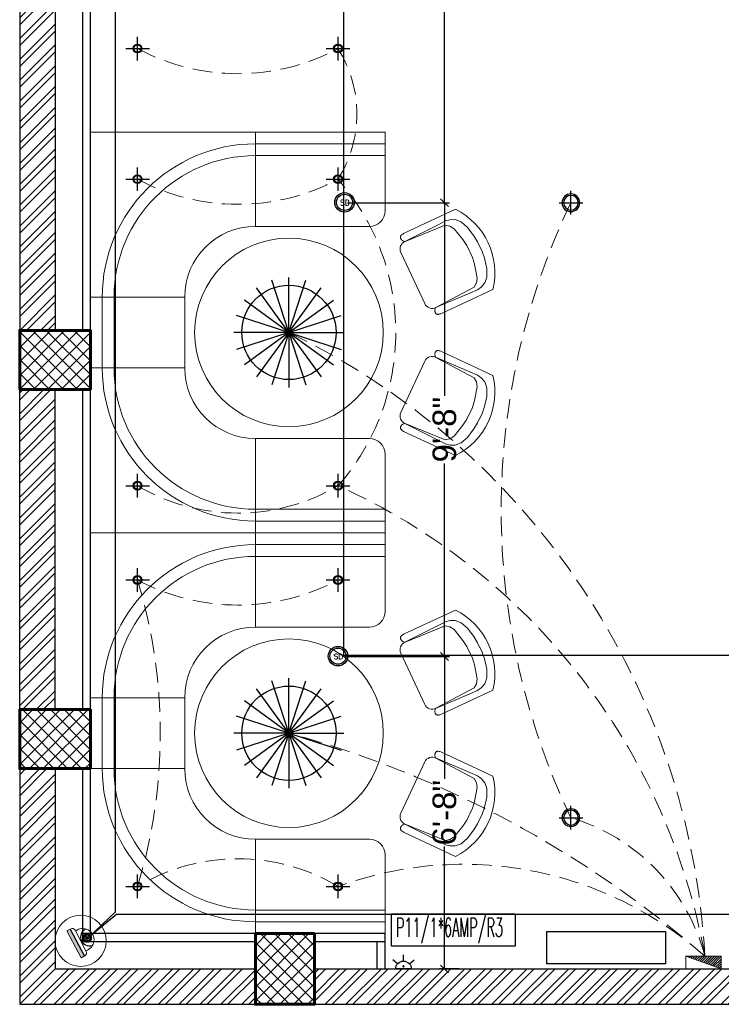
# Model space of a CAD drawing. Header units: inches. Extents: x 130606 to 158499, y 12149 to 19359.
# Tile 1 of 21: x 130668 to 130847, y 17404 to 17655. Entities that reach past the tile are written whole.
import ezdxf
from ezdxf.lldxf.tags import DXFTag

# ---------------------------------------------------------------- set-up
doc = ezdxf.new("R2010")
doc.units = ezdxf.units.IN
doc.header["$MEASUREMENT"] = 0
doc.header["$PDMODE"] = 34
for name, pattern in [('CONTINU', [0, 0]), ('DASH2', [0.375, 0.25, -0.125]), ('DASHED', [0.75, 0.5, -0.25])]:
    doc.linetypes.add(name, pattern=pattern)
doc.layers.add('15w led', color=7, linetype='Continuous', true_color=0xe600e6)
for name, color, linetype, lineweight in [('6A UPS SOCKET', 5, 'Continuous', 30), ('CAT-6 CABLE', 200, 'CCTV', 25), ('FIRE CABLE', 1, 'FIRE', 30), ('FIRE DIM', 7, 'CONTINU', 25), ('PD_BRICK WALL_115', 134, 'Continuous', 30), ('PD_COLUMN', 2, 'Continuous', 60), ('PD_DOOR', 42, 'Continuous', 25), ('PD_ELEVATION_03', 80, 'Continuous', 25), ('PD_FURNITURE_LOOSE', 20, 'Continuous', 18), ('PD_HATCH', 45, 'Continuous', 9), ('PP-2C X 1.5 SQ.MM (P+N)+1C X 1.5 SQ.MM (E) CU FRLS PVC INSULATION WIRE EMERGENCY CONTROLLING', 1, 'DASH2', 0), ('PP-Electrical_Switchboard', 255, 'Continuous', 0), ('PP-ONE WAY RAW', 92, 'Continuous', 0), ('PP-Text_Switchboard', 7, 'Continuous', 0), ('SH-CCTV Dome', 6, 'Continuous', 30), ('SMOKE DEDUCTOR', 76, 'Continuous', 30), ("Text_6Amp. SockET's", 7, 'Continuous', 0)]:
    doc.layers.add(name, color=color, linetype=linetype, lineweight=lineweight)
doc.layers.add('PD_LIGHTING', color=23, linetype='Continuous')
doc.styles.add('elec', font='times.ttf')
doc.styles.add('JEET', font='micross.ttf')
doc.styles.add('Level 21$0$AA', font='romab___.ttf')
doc.styles.add('PL-TEXT', font='romans.shx', dxfattribs={"width": 0.5, "height": 10})
doc.styles.get("Standard").update_dxf_attribs({"font": 'arial.ttf', "height": 6})
doc.linetypes.add('CCTV', pattern='A,1.935533,["CCTV",elec,S=0.2,R=0,X=0,Y=-0.034003],0.006881,-0.395564', length=2.337978)
tags = doc.linetypes.add('FIRE', pattern='A,75.017253,-2.072766,["FIRE",JEET,S=18,R=0,X=0,Y=-8.880994],-46.618888,75.017253', length=198.72616).pattern_tags.tags
tags[6] = DXFTag(74, 10)
doc.dimstyles.new('ISO-10', dxfattribs={"dimtxt": 6, "dimasz": 2, "dimexe": 1.25, "dimexo": 0.625, "dimtad": 0, "dimtoh": 1, "dimdec": 0, "dimlunit": 4, "dimtxsty": 'Standard', "dimblk": 'OBLIQUE', "dimcen": 2.5, "dimclrd": 256, "dimclre": 256, "dimclrt": 256, "dimadec": 0, "dimazin": 0, "dimtfac": 1, "dimtdec": 1, "dimtmove": 1, "dimatfit": 3, "dimfxl": 25.4, "dimfxlon": 1, "dimlwd": -1, "dimarcsym": 1})
pattern_1 = [(45, (276111.2745, 44121.918), (-1.767766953, 1.767766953), []), (135, (276111.2745, 44121.918), (-1.767766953, -1.767766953), [])]

# ---------------------------------------------------------------- blocks, each defined once
blk = doc.blocks.new('A$C57124B3B')
at = {"color": 251}
for p, q in [((45.6, 504.4), (45.6, 108.7)), ((664.8, 108.7), (664.8, 505.8))]:
    blk.add_line(p, q, dxfattribs=at)
blk.add_lwpolyline([(353.4, 143.9), (309.5, 143.9), (260.3, 150.9), (165.5, 175.5), (135.6, 193), (116.3, 221.1), (100.2, 522.3, -0.429937), (157.5, 582.7), (552.9, 582.7, -0.429937), (610.2, 522.3), (594.1, 221.1), (574.7, 193), (544.9, 175.5), (450, 150.9), (400.9, 143.9), (356.9, 143.9)], format="xyb", dxfattribs=at)
for points in [[(100.1, 525.3), (95.1, 530.4), (90.5, 534.4), (86, 537.4), (81.9, 539.5), (78.1, 540.8), (74.6, 541.6), (71.3, 541.8), (68.3, 541.7), (65.6, 541.4), (63.1, 540.9), (60.9, 540.1), (58.9, 539.2), (57, 538), (55.4, 536.7), (53.9, 535.2), (52.5, 533.5), (51.2, 531.6), (50.1, 529.3), (49, 526.2), (47.9, 521.9), (47, 516.3), (46.1, 509.1), (45.8, 505.8)], [(100.1, 525.3), (91.7, 265), (90, 207.1), (95.2, 175.5), (111, 140.4), (142.7, 110.5), (197.1, 85.9), (269.1, 70.1), (318.3, 64.9), (356.9, 64.9)], [(610.4, 525.3), (618.8, 265), (620.6, 207.1), (615.3, 175.5), (599.5, 140.4), (567.9, 110.5), (513.4, 85.9), (441.4, 70.1), (392.2, 64.9), (353.6, 64.9)], [(610.4, 525.3), (615.4, 530.4), (620.1, 534.4), (624.5, 537.4), (628.6, 539.5), (632.4, 540.8), (636, 541.6), (639.2, 541.8), (642.2, 541.7), (644.9, 541.4), (647.4, 540.9), (649.6, 540.1), (651.7, 539.2), (653.5, 538), (655.1, 536.7), (656.6, 535.2), (658, 533.5), (659.3, 531.6), (660.5, 529.3), (661.5, 526.2), (662.6, 521.9), (663.5, 516.3), (664.4, 509.1), (664.8, 505.8)]]:
    blk.add_lwpolyline(points, dxfattribs=at)
blk.add_arc((355.2, 498.7), 498, 231.56297, 308.43703, dxfattribs=at)
blk = doc.blocks.new('FIXEDSEATING012')
at = {"color": 251}
for p, q in [((0, 0), (0, -102)), ((75, 0), (0, 0)), ((42, -24), (42, 0)), ((75, -3), (75, 0)), ((75, -3), (42, -3)), ((75, -20), (75, -3)), ((42, -6), (75, -6)), ((42, -24), (71, -24)), ((24, -42), (0, -42)), ((3, -42), (3, -60)), ((6, -42), (6, -60)), ((24, -42), (24, -60)), ((24, -60), (0, -60)), ((42, -78), (71, -78)), ((42, -78), (42, -102)), ((75, -102), (75, -82)), ((42, -96), (75, -96)), ((75, -99), (42, -99)), ((75, -102), (0, -102))]:
    blk.add_line(p, q, dxfattribs=at)
blk.add_circle((50.51, -51), 24, dxfattribs=at)
for centre, radius, start, end in [((42, -42), 39, 90, 180), ((42, -42), 36, 90, 180), ((71, -20), 4, 270, 0), ((42, -42), 18, 90, 180), ((42, -60), 39, 180, 270), ((42, -60), 36, 180, 270), ((42, -60), 18, 180, 270), ((71, -82), 4, 0, 90)]:
    blk.add_arc(centre, radius, start, end, dxfattribs=at)
at = {"color": 251, "extrusion": (0, 0, -1), "yscale": 0.03640297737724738, "zscale": -0.03640297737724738}
for p, xscale, rotation in [((-95.77, -16.47), 0.03640297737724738, 245), ((-95.77, -85.53), -0.03640297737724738, 295)]:
    blk.add_blockref('A$C57124B3B', p, dxfattribs=dict(at, xscale=xscale, rotation=rotation))
blk = doc.blocks.new('Ar plan')
at = {"layer": 'PD_HATCH'}
h = blk.add_hatch(dxfattribs=at)
h.set_pattern_fill('ANSI32', color=251, scale=10)
h.set_pattern_definition([(45, (130673.841, 17518.1774), (-2.65165, 2.65165), []), (45, (130675.6088, 17518.1774), (-2.65165, 2.65165), [])])
h.paths.add_polyline_path([(130676.99, 17560.93), (130667.99, 17560.93), (130667.99, 17479.43), (130676.99, 17479.43)])
h.paths.add_polyline_path([(131038.49, 17413.43), (130868.99, 17413.43), (130868.99, 17404.43), (131038.49, 17404.43)])
h.paths.add_polyline_path([(131222.99, 17413.43), (131053.49, 17413.43), (131053.49, 17404.43), (131222.99, 17404.43)])
h.paths.add_polyline_path([(130676.99, 18277.43), (130667.99, 18277.43), (130667.99, 18195.93), (130676.99, 18195.93)])
h.paths.add_polyline_path([(130676.99, 18180.93), (130667.99, 18180.93), (130667.99, 18040.93), (130676.99, 18040.93)])
h.paths.add_polyline_path([(130676.99, 18025.93), (130667.99, 18025.93), (130667.99, 17885.93), (130676.99, 17885.93)])
h.paths.add_polyline_path([(130676.99, 17870.93), (130667.99, 17870.93), (130667.99, 17730.93), (130676.99, 17730.93)])
h.paths.add_polyline_path([(130676.99, 17715.93), (130667.99, 17715.93), (130667.99, 17575.93), (130676.99, 17575.93)])
h.paths.add_polyline_path([(131768.99, 18352.43), (131602.49, 18352.43), (131602.49, 18343.43), (131768.99, 18343.43)])
h.paths.add_polyline_path([(131587.49, 18352.43), (131422.49, 18352.43), (131422.49, 18343.43), (131587.49, 18343.43)])
h.paths.add_polyline_path([(131407.49, 18352.43), (131237.99, 18352.43), (131237.99, 18343.43), (131407.49, 18343.43)])
h.paths.add_polyline_path([(131222.99, 18352.43), (131053.49, 18352.43), (131053.49, 18343.43), (131222.99, 18343.43)])
h.paths.add_polyline_path([(130853.99, 18352.43), (130742.99, 18352.43), (130742.99, 18343.43), (130853.99, 18343.43)])
h.paths.add_polyline_path([(130727.99, 18352.43), (130667.99, 18352.43), (130667.99, 18292.43), (130676.99, 18292.43), (130676.99, 18343.43), (130727.99, 18343.43)])
h.paths.add_polyline_path([(130676.99, 17464.43), (130667.99, 17464.43), (130667.99, 17404.43), (130727.99, 17404.43), (130727.99, 17413.43), (130676.99, 17413.43)])
h.paths.add_polyline_path([(130853.99, 17413.43), (130742.99, 17413.43), (130742.99, 17404.43), (130853.99, 17404.43)])
h.paths.add_polyline_path([(131262.74, 17413.43), (131237.99, 17413.43), (131237.99, 17404.43), (131262.74, 17404.43)])
h.paths.add_polyline_path([(131407.49, 17413.43), (131382.74, 17413.43), (131382.74, 17404.43), (131407.49, 17404.43)])
h.paths.add_polyline_path([(131444.99, 17413.43), (131422.49, 17413.43), (131422.49, 17404.43), (131444.99, 17404.43)])
h.paths.add_polyline_path([(131587.49, 17413.43), (131564.99, 17413.43), (131564.99, 17404.43), (131587.49, 17404.43)])
h.paths.add_polyline_path([(131624.99, 17413.43), (131602.49, 17413.43), (131602.49, 17404.43), (131624.99, 17404.43)])
h.paths.add_polyline_path([(131768.99, 17413.43), (131744.99, 17413.43), (131744.99, 17404.43), (131768.99, 17404.43)])
h.paths.add_polyline_path([(131783.99, 17422.43), (131774.99, 17422.43)])
h.paths.add_polyline_path([(131783.99, 17560.93), (131774.99, 17560.93), (131774.99, 17422.43), (131783.99, 17422.43)])
h.paths.add_polyline_path([(131783.99, 17715.93), (131774.99, 17715.93), (131774.99, 17575.93), (131783.99, 17575.93)])
h.paths.add_polyline_path([(131783.99, 18025.93), (131774.99, 18025.93), (131774.99, 17730.93), (131783.99, 17730.93)])
h.paths.add_polyline_path([(131783.99, 18334.43), (131774.99, 18334.43), (131774.99, 18195.93), (131783.99, 18195.93)])
h.paths.add_polyline_path([(131765.99, 18192.93), (131660.99, 18192.93), (131660.99, 18183.93), (131765.99, 18183.93)])
h.paths.add_polyline_path([(131660.99, 18180.93), (131651.99, 18180.93), (131651.99, 18102.93), (131660.99, 18102.93)])
h.paths.add_polyline_path([(131651.99, 18192.93), (131579.99, 18192.93), (131579.99, 18183.93), (131651.99, 18183.93)])
h.paths.add_polyline_path([(131579.99, 18180.93), (131570.99, 18180.93), (131570.99, 18102.93), (131579.99, 18102.93)])
h.paths.add_polyline_path([(131570.99, 18192.93), (131489.99, 18192.93), (131489.99, 18090.93), (131516.99, 18090.93), (131516.99, 18099.93), (131498.99, 18099.93), (131498.99, 18183.93), (131570.99, 18183.93)])
h.paths.add_polyline_path([(131570.99, 18099.93), (131552.99, 18099.93), (131552.99, 18090.93), (131570.99, 18090.93)], flags=17)
h.paths.add_polyline_path([(131597.99, 18099.93), (131579.99, 18099.93), (131579.99, 18090.93), (131597.99, 18090.93)])
h.paths.add_polyline_path([(131651.99, 18099.93), (131633.99, 18099.93), (131633.99, 18090.93), (131651.99, 18090.93)])
h.paths.add_polyline_path([(131660.99, 18090.93), (131651.99, 18090.93), (131651.99, 18027.93), (131660.99, 18027.93)])
h.paths.add_polyline_path([(131783.99, 18041.93), (131774.99, 18041.93), (131774.99, 18040.93), (131783.99, 18040.93)])
h.paths.add_polyline_path([(131783.99, 18180.93), (131774.99, 18180.93), (131774.99, 18161.93), (131783.99, 18161.93)])
h.paths.add_polyline_path([(130905.74, 18343.43), (130905.74, 18352.43), (130868.99, 18352.43), (130868.99, 18343.43)])
h.paths.add_polyline_path([(131001.74, 18352.43), (131001.74, 18343.43), (131038.49, 18343.43), (131038.49, 18352.43)])
h = blk.add_hatch(dxfattribs=at)
h.set_pattern_fill('ANSI37', color=251, scale=20)
h.set_pattern_definition(pattern_1)
h.paths.add_polyline_path([(130667.99, 17560.93), (130667.99, 17575.93), (130685.99, 17575.93), (130685.99, 17560.93)])
h = blk.add_hatch(dxfattribs=at)
h.set_pattern_fill('ANSI37', color=251, scale=20)
h.set_pattern_definition(pattern_1)
h.paths.add_polyline_path([(130667.99, 17464.43), (130667.99, 17479.43), (130685.99, 17479.43), (130685.99, 17464.43)])
h = blk.add_hatch(dxfattribs=at)
h.set_pattern_fill('ANSI37', color=251, scale=20)
h.set_pattern_definition(pattern_1)
h.paths.add_polyline_path([(130742.99, 17404.43), (130727.99, 17404.43), (130727.99, 17422.43), (130742.99, 17422.43)])
at = {"layer": 'PD_BRICK WALL_115', "color": 251, "lineweight": 30}
for p, q in [((130667.99, 17715.93), (130667.99, 17575.93)), ((130676.99, 17715.93), (130676.99, 17575.93)), ((130667.99, 17479.43), (130667.99, 17560.93)), ((130676.99, 17479.43), (130676.99, 17560.93)), ((130667.99, 17464.43), (130667.99, 17404.43)), ((130676.99, 17464.43), (130676.99, 17413.43)), ((130676.99, 17413.43), (130727.99, 17413.43)), ((130742.99, 17413.43), (130853.99, 17413.43)), ((130667.99, 17404.43), (130853.99, 17404.43))]:
    blk.add_line(p, q, dxfattribs=at)
at = {"layer": 'PD_COLUMN', "color": 251}
for points in [[(130667.99, 17560.93), (130667.99, 17575.93), (130685.99, 17575.93), (130685.99, 17560.93)], [(130685.99, 17464.43), (130685.99, 17479.43), (130667.99, 17479.43), (130667.99, 17464.43)], [(130742.99, 17422.43), (130727.99, 17422.43), (130727.99, 17404.43), (130742.99, 17404.43)]]:
    blk.add_lwpolyline(points, close=True, dxfattribs=at)
at = {"layer": 'PD_ELEVATION_03', "color": 251}
for p, q in [((130760.99, 17413.43), (130760.99, 17422.43)), ((130758.99, 17413.43), (130758.99, 17420.43))]:
    blk.add_line(p, q, dxfattribs=at)
for points in [[(130683.99, 17715.93), (130683.99, 17575.93), (130685.99, 17575.93), (130685.99, 17715.93)], [(130683.99, 17560.93), (130683.99, 17479.43), (130685.99, 17479.43), (130685.99, 17560.93)], [(130683.99, 17464.43), (130683.99, 17422.43), (130685.99, 17422.43), (130685.99, 17464.43)], [(130727.99, 17422.43), (130683.99, 17422.43), (130683.99, 17420.43), (130727.99, 17420.43)], [(130760.99, 17422.43), (130742.99, 17422.43), (130742.99, 17420.43), (130760.99, 17420.43)]]:
    blk.add_lwpolyline(points, close=True, dxfattribs=at)
at = {"layer": 'PD_FURNITURE_LOOSE', "color": 251}
for p in [(130685.99, 17626.43), (130685.99, 17524.43)]:
    blk.add_blockref('FIXEDSEATING012', p, dxfattribs=at)
blk = doc.blocks.new('PENDANT LIGHT')
for q in [(-4.42, 13.24), (-0.1, 13.93), (4.23, 13.24), (-8.33, 11.26), (8.13, 11.26), (-11.42, 8.16), (11.23, 8.16), (-13.41, 4.26), (13.22, 4.26), (-14.1, -0.07), (-13.41, -4.4), (-11.42, -8.3), (-8.33, -11.4), (-4.42, -13.39), (-0.1, -14.07), (4.23, -13.39), (8.13, -11.4), (11.23, -8.3), (13.22, -4.4), (13.9, -0.07)]:
    blk.add_line((-0.1, -0.07), q)
blk.add_circle((-0.1, -0.07), 12)
blk = doc.blocks.new('ight 18w')
at = {"lineweight": 25}
for p, q in [((0, 6), (0, -6)), ((6, 0), (-6, 0))]:
    blk.add_line(p, q, dxfattribs=at)
for radius in [4.5, 3.75]:
    blk.add_circle((0, 0), radius, dxfattribs=at)
blk = doc.blocks.new('GFHFGSDF')
at = {"lineweight": 25}
for p, q in [((0, -3), (0, 3)), ((-3, 0), (3, 0))]:
    blk.add_line(p, q, dxfattribs=at)
for radius in [1.12, 0.938]:
    blk.add_circle((0, 0), radius, dxfattribs=at)
blk = doc.blocks.new('PP-SWITCH BOARD P')
at = {"layer": 'PP-Electrical_Switchboard', "color": 6}
for p, q in [((0, -114.3), (82.5, 114.3)), ((82.5, 114.3), (0, 114.3)), ((0, 114.3), (0, -114.3)), ((82.5, -114.3), (82.5, 114.3)), ((0, -114.3), (82.5, -114.3))]:
    blk.add_line(p, q, dxfattribs=at)
at = {"layer": 'PP-Electrical_Switchboard', "color": 1, "lineweight": 25, "ltscale": 30}
for p, q in [((82.5, 53.4), (66.4, 69.6)), ((82.5, 68.9), (70.5, 81)), ((82.5, 84.5), (74.6, 92.4)), ((82.5, 100), (78.7, 103.8)), ((82.5, -39.7), (41.7, 1.1)), ((82.5, -24.2), (45.8, 12.5)), ((82.5, -8.7), (49.9, 23.9)), ((82.5, 6.8), (54, 35.3)), ((82.5, 22.4), (58.1, 46.7)), ((82.5, 37.9), (62.3, 58.2)), ((79.5, -114.3), (21.1, -55.9)), ((82.5, -101.8), (25.2, -44.5)), ((82.5, -86.3), (29.3, -33.1)), ((82.5, -70.8), (33.4, -21.7)), ((82.5, -55.3), (37.6, -10.3)), ((1.8, -114.3), (0.5, -113)), ((17.4, -114.3), (4.6, -101.5)), ((32.9, -114.3), (8.7, -90.1)), ((48.4, -114.3), (12.8, -78.7)), ((63.9, -114.3), (17, -67.3))]:
    blk.add_line(p, q, dxfattribs=at)
blk = doc.blocks.new('CCTV')
at = {"layer": 'SH-CCTV Dome', "lineweight": 25}
blk.add_hatch(color=1, dxfattribs=at).paths.add_polyline_path([(7, 62.3, -1), (-3.4, 62.3, -1)])
at = {"layer": 'SH-CCTV Dome'}
blk.add_hatch(color=1, dxfattribs=at).paths.add_polyline_path([(-64.3, 0), (-64.3, 15.9), (64.3, 15.9), (64.3, 0)])
at = {"layer": 'SH-CCTV Dome', "color": 1}
blk.add_line((-64.3, 15.9), (64.3, 15.9), dxfattribs=at)
at = {"layer": 'SH-CCTV Dome', "color": 1, "lineweight": 0}
blk.add_lwpolyline([(-64.3, 0), (64.3, 0), (64.3, 19.2, 0.414214), (51.7, 31.9), (-51.7, 31.9, 0.414214), (-64.3, 19.2)], format="xyb", close=True, dxfattribs=at)
blk.add_circle((0, 31.9), 108.6, dxfattribs=at)
at = {"layer": 'SH-CCTV Dome', "color": 1, "lineweight": 25}
for centre, radius in [((-14.8, 62.6), 1.05), ((-14.8, 60.5), 1.05), ((-14.6, 64.7), 1.05), ((-14.5, 58.5), 1.05), ((-14.1, 66.7), 1.05), ((-13.9, 56.5), 1.05), ((-13.4, 68.6), 1.05), ((-13.1, 54.6), 1.05), ((-12.5, 70.5), 1.05), ((-12.1, 52.7), 1.05), ((-11.3, 72.2), 1.05), ((-10.9, 51.1), 1.05), ((1.8, 62.3), 13), ((-9.5, 74.3), 1.05), ((-9.5, 49.6), 1.05), ((-7.9, 75.6), 1.05), ((-7.9, 48.2), 1.05), ((-6.1, 76.7), 1.05), ((-6.1, 47.1), 1.05), ((-4.3, 77.6), 1.05), ((-4.3, 46.2), 1.05), ((1.8, 62.3), 6.46), ((1.8, 62.3), 5.21), ((-2.3, 45.5), 1.05), ((-2.3, 78.3), 1.05), ((-0.3, 78.7), 1.05), ((-0.3, 45.1), 1.05), ((1.8, 45), 1.05), ((1.8, 78.9), 1.05), ((3.9, 78.8), 1.05), ((3.9, 45), 1.05), ((5.9, 78.4), 1.05), ((5.9, 45.4), 1.05), ((7.9, 77.9), 1.05), ((7.9, 46), 1.05), ((9.8, 77), 1.05), ((9.8, 46.8), 1.05), ((11.6, 47.8), 1.05), ((11.6, 76), 1.05), ((13.3, 74.7), 1.05), ((13.2, 49.1), 1.05), ((14.7, 73.3), 1.05), ((14.7, 50.5), 1.05), ((16, 71.6), 1.05), ((16, 52.2), 1.05), ((17.1, 69.9), 1.05), ((17.1, 53.9), 1.05), ((18, 68), 1.05), ((18, 55.8), 1.05), ((18.6, 66), 1.05), ((18.6, 57.8), 1.05), ((19, 64), 1.05), ((19, 59.8), 1.05), ((19.1, 61.9), 1.05)]:
    blk.add_circle(centre, radius, dxfattribs=at)
at = {"layer": 'SH-CCTV Dome', "color": 1, "lineweight": 0}
for centre, radius, start, end in [((0, 41.6), 48, 348.2438, 191.7562), ((3.5, 73.1), 38.5, 178.0594, 349.4105), ((3.5, 73.1), 37.4, 176.2094, 351.2605)]:
    blk.add_arc(centre, radius, start, end, dxfattribs=at)
blk = doc.blocks.new('SMOKE D')
at = {"layer": 'SMOKE DEDUCTOR'}
blk.add_circle((0, 0), 80, dxfattribs=at)
at = {"layer": 'SMOKE DEDUCTOR', "lineweight": 25}
blk.add_circle((0, 0), 66, dxfattribs=at)
at = {"layer": 'SMOKE DEDUCTOR', "color": 7, "lineweight": 25, "insert": (3, -2.7, 0), "char_height": 44.406, "attachment_point": 5, "style": 'Level 21$0$AA'}
blk.add_mtext('{\\Fromand.shx|c0;SD}', dxfattribs=at)
blk = doc.blocks.new('_OBLIQUE')
at = {"color": 0, "linetype": 'ByBlock'}
blk.add_line((-0.5, -0.5), (0.5, 0.5), dxfattribs=at)
blk = doc.blocks.new('*D303')
at = {"layer": 'Defpoints', "color": 0, "transparency": 16777216}
for p in [(130749.08, 17492.95), (130776.08, 17492.95), (130780.47, 17413.43)]:
    blk.add_point(p, dxfattribs=at)
at = {"layer": 'FIRE DIM', "lineweight": -2, "transparency": 16777216}
for p, q in [((130750.68, 17492.95), (130777.33, 17492.95)), ((130779.85, 17413.43), (130774.83, 17413.43))]:
    blk.add_line(p, q, dxfattribs=at)
at = {"layer": 'FIRE DIM', "transparency": 16777216}
for p, q in [((130776.08, 17492.95), (130776.08, 17461.8)), ((130776.08, 17413.43), (130776.08, 17444.57))]:
    blk.add_line(p, q, dxfattribs=at)
at = {"layer": 'FIRE DIM', "transparency": 16777216, "xscale": 2, "yscale": 2, "zscale": 2}
for p, rotation in [((130776.08, 17492.95), 90), ((130776.08, 17413.43), 270)]:
    blk.add_blockref('_OBLIQUE', p, dxfattribs=dict(at, rotation=rotation))
at = {"layer": 'FIRE DIM', "transparency": 16777216, "insert": (130776.08, 17453.19), "char_height": 6, "attachment_point": 5, "rotation": 90}
blk.add_mtext('6\'-8"', dxfattribs=at)
blk = doc.blocks.new('*D304')
at = {"layer": 'Defpoints', "color": 0, "transparency": 16777216}
for p in [(130750.73, 17608.46), (130776.08, 17608.46), (130749.08, 17492.95)]:
    blk.add_point(p, dxfattribs=at)
at = {"layer": 'FIRE DIM', "lineweight": -2, "transparency": 16777216}
for p, q in [((130751.36, 17608.46), (130777.33, 17608.46)), ((130750.68, 17492.95), (130777.33, 17492.95))]:
    blk.add_line(p, q, dxfattribs=at)
at = {"layer": 'FIRE DIM', "transparency": 16777216}
for p, q in [((130776.08, 17608.46), (130776.08, 17559.3)), ((130776.08, 17492.95), (130776.08, 17542.1))]:
    blk.add_line(p, q, dxfattribs=at)
at = {"layer": 'FIRE DIM', "transparency": 16777216, "xscale": 2, "yscale": 2, "zscale": 2}
for p, rotation in [((130776.08, 17608.46), 90), ((130776.08, 17492.95), 270)]:
    blk.add_blockref('_OBLIQUE', p, dxfattribs=dict(at, rotation=rotation))
at = {"layer": 'FIRE DIM', "transparency": 16777216, "insert": (130776.08, 17550.7), "char_height": 6, "attachment_point": 5, "rotation": 90}
blk.add_mtext('9\'-8"', dxfattribs=at)
blk = doc.blocks.new('*D305')
at = {"layer": 'Defpoints', "color": 0, "transparency": 16777216}
for p in [(130748.99, 17836.84), (130776.08, 17836.84), (130750.73, 17608.46)]:
    blk.add_point(p, dxfattribs=at)
at = {"layer": 'FIRE DIM', "lineweight": -2, "transparency": 16777216}
for p, q in [((130750.68, 17836.84), (130777.33, 17836.84)), ((130751.36, 17608.46), (130777.33, 17608.46))]:
    blk.add_line(p, q, dxfattribs=at)
at = {"layer": 'FIRE DIM', "transparency": 16777216}
for p, q in [((130776.08, 17836.84), (130776.08, 17728.08)), ((130776.08, 17608.46), (130776.08, 17717.22))]:
    blk.add_line(p, q, dxfattribs=at)
at = {"layer": 'FIRE DIM', "transparency": 16777216, "xscale": 2, "yscale": 2, "zscale": 2}
for p, rotation in [((130776.08, 17836.84), 90), ((130776.08, 17608.46), 270)]:
    blk.add_blockref('_OBLIQUE', p, dxfattribs=dict(at, rotation=rotation))
at = {"layer": 'FIRE DIM', "transparency": 16777216, "insert": (130776.08, 17722.65), "char_height": 6, "attachment_point": 5, "rotation": 90}
blk.add_mtext("19'", dxfattribs=at)
blk = doc.blocks.new('6A UPS SOCKET')
at = {"layer": '6A UPS SOCKET'}
for p, q in [((0, 48.9), (0, 88)), ((-37.3, 31.7), (-67.1, 57)), ((-48.9, 0), (48.9, 0)), ((37.3, 31.7), (67.1, 57))]:
    blk.add_line(p, q, dxfattribs=at)
blk.add_circle((-0.3, 15.6), 3.91, dxfattribs=at)
blk.add_arc((0, 0), 48.9, 0, 180, dxfattribs=at)

msp = doc.modelspace()

# ---------------------------------------------------------------- linework, layer by layer
at = {"layer": 'CAT-6 CABLE', "ltscale": 5}
msp.add_lwpolyline([(131217.11, 17421), (131213.28, 17427.25), (130692.63, 17427.25), (130685.54, 17421.45), (130692.41, 17427.96), (130692.41, 17917.98), (130989.22, 17917.98), (130989.22, 18206.09), (130946.12, 18206.09)], dxfattribs=at)
at = {"layer": 'FIRE CABLE', "ltscale": 0.2}
msp.add_lwpolyline([(131034.4, 17959.06), (131034.4, 17946.98), (131145.52, 17946.98), (131145.52, 17836.12), (131113.53, 17836.12), (130906.33, 17836.12), (130906.33, 17612.24), (130898.06, 17612.24), (130898.06, 17608.16), (131112.22, 17608.16), (131112.22, 17493.2), (130750.45, 17493.2), (130750.45, 17938.31), (130680.69, 17938.31)], dxfattribs=at)
at = {"layer": 'PP-2C X 1.5 SQ.MM (P+N)+1C X 1.5 SQ.MM (E) CU FRLS PVC INSULATION WIRE EMERGENCY CONTROLLING', "linetype": 'DASHED', "ltscale": 10}
for centre, radius, start, end in [((130972.21, 17530.18), 181.69, 154.489, 205.511), ((130654.67, 17406.22), 187.95, 3.188, 64.1911), ((130665.18, 17213.37), 269.66, 48.9325, 74.664), ((130793.96, 17404.01), 50, 14.6773, 73.4086)]:
    msp.add_arc(centre, radius, start, end, dxfattribs=at)
at = {"layer": 'PP-ONE WAY RAW', "linetype": 'DASHED', "ltscale": 10}
for centre, radius, start, end in [((130723.49, 17695.41), 54.12, 241.888, 298.112), ((130722.67, 17631.05), 31.13, 327.7232, 32.2768), ((130723.49, 17662.16), 54.12, 241.888, 298.112), ((130704.49, 17575.4), 59.19, 318.7452, 41.2548), ((130723.49, 17579.56), 50.11, 239.4078, 300.5922), ((130681.78, 17387.78), 163.14, 10.2027, 65.6681), ((130723.49, 17560.16), 54.12, 241.888, 298.112), ((130569.44, 17473.43), 134.33, 343.1227, 16.8773), ((130723.49, 17391.84), 49.64, 59.0896, 120.9104), ((130780.82, 17347.48), 92.58, 48.3603, 110.1053)]:
    msp.add_arc(centre, radius, start, end, dxfattribs=at)
at = {"layer": 'PP-Text_Switchboard', "color": 145, "lineweight": 25}
msp.add_lwpolyline([(130802.14, 17422.99), (130832.29, 17422.99), (130832.29, 17414.73), (130802.14, 17414.73)], close=True, dxfattribs=at)
at = {"layer": "Text_6Amp. SockET's", "color": 145, "lineweight": 25}
msp.add_lwpolyline([(130762.61, 17427.49), (130794.03, 17427.49), (130794.03, 17419.23), (130762.61, 17419.23)], close=True, dxfattribs=at)

# ---------------------------------------------------------------- block references
at = {"layer": '15w led', "xscale": -0.5, "yscale": 0.5, "zscale": 0.5, "rotation": 89.99999999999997}
for p in [(130808.24, 17608.43), (130808.24, 17451.93)]:
    msp.add_blockref('ight 18w', p, dxfattribs=at)
at = {"layer": '6A UPS SOCKET', "xscale": -0.04088866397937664, "yscale": 0.04088866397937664, "zscale": 0.04088866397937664, "rotation": 2.514105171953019e-06}
msp.add_blockref('6A UPS SOCKET', (130765.65, 17413.43), dxfattribs=at)
at = {"layer": 'PD_DOOR', "color": 251}
msp.add_blockref('Ar plan', (0, 0), dxfattribs=at)
at = {"layer": 'PD_LIGHTING'}
for name, p in [('GFHFGSDF', (130697.99, 17647.68)), ('GFHFGSDF', (130748.99, 17647.68)), ('GFHFGSDF', (130697.99, 17614.43)), ('GFHFGSDF', (130748.99, 17614.43)), ('PENDANT LIGHT', (130736.6, 17575.5)), ('GFHFGSDF', (130697.99, 17536.43)), ('GFHFGSDF', (130748.99, 17536.43)), ('GFHFGSDF', (130697.99, 17512.43)), ('GFHFGSDF', (130748.99, 17512.43)), ('PENDANT LIGHT', (130736.6, 17473.5)), ('GFHFGSDF', (130697.99, 17434.43)), ('GFHFGSDF', (130748.99, 17434.43))]:
    msp.add_blockref(name, p, dxfattribs=at)
at = {"layer": 'PP-Electrical_Switchboard', "xscale": 0.03937007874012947, "yscale": 0.03937007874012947, "zscale": 0.03937007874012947, "rotation": 90.00001621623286}
msp.add_blockref('PP-SWITCH BOARD P', (130841.99, 17413.43), dxfattribs=at)
at = {"layer": 'SH-CCTV Dome', "xscale": 0.06, "yscale": 0.06, "zscale": 0.06, "rotation": 297.675452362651}
msp.add_blockref('CCTV', (130681.81, 17419.69), dxfattribs=at)
at = {"layer": 'SMOKE DEDUCTOR', "color": 2, "lineweight": 30, "ltscale": 5, "xscale": 0.03111111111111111, "yscale": 0.03111111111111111, "zscale": 0.03111111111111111}
for p in [(130750.64, 17608.54), (130748.99, 17493.03)]:
    msp.add_blockref('SMOKE D', p, dxfattribs=at)

# ---------------------------------------------------------------- texts
at = {"layer": "Text_6Amp. SockET's", "lineweight": 25, "insert": (130753.16, 17426.43), "char_height": 4.8, "width": 50.5964, "attachment_point": 1, "style": 'PL-TEXT'}
msp.add_mtext('\\pi10.555;{\\C7;P11/1*6AMP/\\C1;R3}', dxfattribs=at)

# ---------------------------------------------------------------- dimensions: what is measured, and where the dimension line sits
at = {"layer": 'FIRE DIM'}
for base, p1, p2, picture, middle in [((130776.08, 17836.84), (130750.73, 17608.46, 0), (130748.99, 17836.84), '*D305', (130776.08, 17722.65)), ((130776.08, 17608.46), (130749.08, 17492.95, 0), (130750.73, 17608.46, 0), '*D304', (130776.08, 17550.7)), ((130776.08, 17492.95), (130780.47, 17413.43), (130749.08, 17492.95, 0), '*D303', (130776.08, 17453.19))]:
    dim = msp.add_linear_dim(base=base, p1=p1, p2=p2, angle=90, dimstyle='ISO-10', dxfattribs=at)
    dim.commit()
    dim.dimension.update_dxf_attribs({"geometry": picture, "text_midpoint": middle})

doc.saveas('drawing.dxf')
